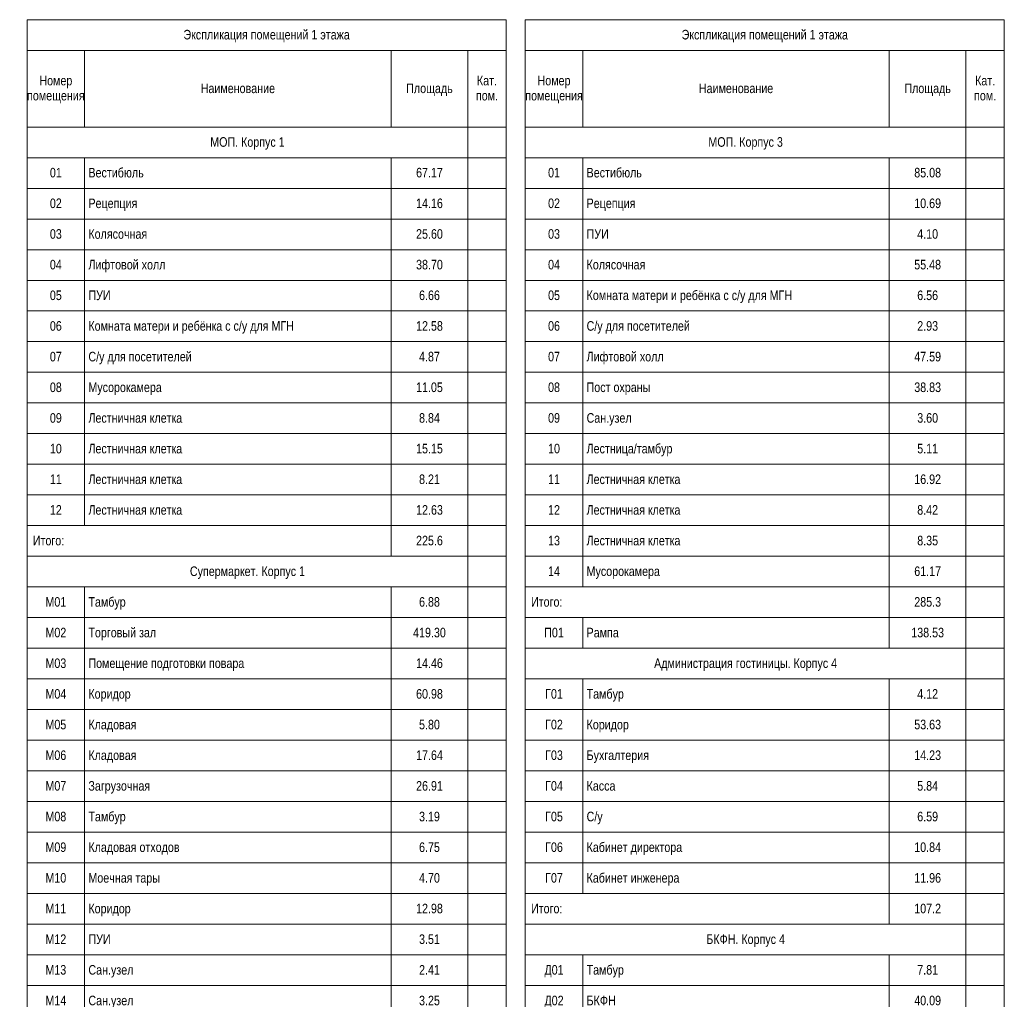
# Model space of a CAD drawing. Header units: millimetres. Extents: x -30540 to 173936, y -11730 to 122288.
# Tile 116 of 116: x 148242 to 173936, y 44470 to 70029. Entities that reach past the tile are written whole.
import ezdxf

# ---------------------------------------------------------------- set-up
doc = ezdxf.new("R2010")
doc.units = ezdxf.units.MM
doc.layers.add('$_ЭОМ_Текст', color=7, linetype='Continuous', lineweight=9)
doc.layers.add('Экспликация 1 этажа_dwg', color=7, linetype='Continuous', lineweight=9, true_color=0x767676)
doc.styles.add('Arial', font='arial.ttf', dxfattribs={"width": 0.8, "height": 250})

# ---------------------------------------------------------------- blocks, each defined once
blk = doc.blocks.new('Экспликация 1 этажа_dwg-3013619-Экспликация 1 этаж')
at = {"layer": '$_ЭОМ_Текст', "color": 251, "true_color": 0x666666}
for p, q in [((3, 69229), (12503, 69229)), ((1503, 69229), (1503, 67229)), ((9503, 69229), (9503, 67229)), ((13003, 69229), (25503, 69229)), ((14503, 69229), (14503, 67229)), ((22503, 69229), (22503, 67229)), ((3, 66429), (12503, 66429)), ((1503, 66429), (1503, 56829)), ((9503, 66429), (9503, 56029)), ((13003, 66429), (25503, 66429)), ((14503, 66429), (14503, 55229)), ((3, 65629), (12503, 65629)), ((13003, 65629), (25503, 65629)), ((3, 64829), (12503, 64829)), ((13003, 64829), (25503, 64829)), ((3, 64029), (12503, 64029)), ((13003, 64029), (25503, 64029)), ((3, 63229), (12503, 63229)), ((13003, 63229), (25503, 63229)), ((3, 62429), (12503, 62429)), ((13003, 62429), (25503, 62429)), ((3, 61629), (12503, 61629)), ((13003, 61629), (25503, 61629)), ((3, 60829), (12503, 60829)), ((13003, 60829), (25503, 60829)), ((3, 60029), (12503, 60029)), ((13003, 60029), (25503, 60029)), ((3, 59229), (12503, 59229)), ((13003, 59229), (25503, 59229)), ((3, 58429), (12503, 58429)), ((13003, 58429), (25503, 58429)), ((3, 57629), (12503, 57629)), ((13003, 57629), (25503, 57629)), ((3, 56829), (12503, 56829)), ((13003, 56829), (25503, 56829)), ((13003, 56029), (25503, 56029)), ((3, 55229), (12503, 55229)), ((1503, 55229), (1503, 40829)), ((9503, 55229), (9503, 40029)), ((13003, 55229), (25503, 55229)), ((3, 54429), (12503, 54429)), ((14503, 54429), (14503, 53629)), ((3, 53629), (12503, 53629)), ((3, 52829), (12503, 52829)), ((13003, 52829), (25503, 52829)), ((14503, 52829), (14503, 47229)), ((22503, 52829), (22503, 46429)), ((3, 52029), (12503, 52029)), ((13003, 52029), (25503, 52029)), ((3, 51229), (12503, 51229)), ((13003, 51229), (25503, 51229)), ((3, 50429), (12503, 50429)), ((13003, 50429), (25503, 50429)), ((3, 49629), (12503, 49629)), ((13003, 49629), (25503, 49629)), ((3, 48829), (12503, 48829)), ((13003, 48829), (25503, 48829)), ((3, 48029), (12503, 48029)), ((13003, 48029), (25503, 48029)), ((3, 47229), (12503, 47229)), ((13003, 47229), (25503, 47229)), ((3, 46429), (12503, 46429)), ((3, 45629), (12503, 45629)), ((13003, 45629), (25503, 45629)), ((14503, 45629), (14503, 42429)), ((22503, 45629), (22503, 41629)), ((3, 44829), (12503, 44829)), ((13003, 44829), (25503, 44829))]:
    blk.add_line(p, q, dxfattribs=at)
at = {"layer": '$_ЭОМ_Текст', "color": 251, "true_color": 0x666666, "flags": 128}
for points in [[(12503, 67229), (12503, 70029), (3, 70029), (3, 67229), (12503, 67229), (12503, 56029), (3, 56029), (3, 67229)], [(25503, 67229), (25503, 70029), (13003, 70029), (13003, 67229)], [(25503, 54429), (25503, 67229), (13003, 67229), (13003, 54429), (25503, 54429), (25503, 53629), (13003, 53629), (13003, 54429)], [(12503, 40029), (3, 40029), (3, 56029), (12503, 56029)], [(25503, 46429), (25503, 53629), (13003, 53629), (13003, 46429), (25503, 46429), (25503, 41629), (13003, 41629), (13003, 46429)]]:
    blk.add_lwpolyline(points, close=True, dxfattribs=at)
for points in [[(11503, 69229), (11503, 67229), (11503, 56029), (11503, 40029), (11503, 32029), (11503, 13629), (11503, 29)], [(24503, 69229), (24503, 67229), (24503, 54429), (24503, 53629), (24503, 46429), (24503, 41629), (24503, 31229), (24503, 18429), (24503, 11229)], [(22503, 66429), (22503, 54429), (22503, 53629)]]:
    blk.add_lwpolyline(points, dxfattribs=at)
at = {"layer": '$_ЭОМ_Текст', "color": 251, "true_color": 0x666666, "char_height": 250, "line_spacing_factor": 0.941778, "style": 'Arial'}
for s, insert, width, attachment_point in [('Экспликация помещений 1 этажа', (6253, 69764), 5123.7, 2), ('Экспликация помещений 1 этажа', (19253, 69764), 5123.7, 2), ('Номер\\Pпомещения', (753, 68566), 1769.12, 2), ('Наименование', (5503, 68364), 2292.5, 2), ('Площадь', (10503, 68364), 1435.49, 2), ('Кат.\\Pпом.', (12003, 68566), 679.49, 2), ('Номер\\Pпомещения', (13753, 68566), 1769.12, 2), ('Наименование', (18503, 68364), 2292.5, 2), ('Площадь', (23503, 68364), 1435.49, 2), ('Кат.\\Pпом.', (25003, 68566), 679.49, 2), ('МОП. Корпус 1', (5753, 66964), 2298.63, 2), ('МОП. Корпус 3', (18753, 66964), 2298.63, 2), ('01', (753, 66164), 367.29, 2), ('Вестибюль', (1603, 66164), 1704.84, 1), ('67.17', (10503, 66164), 826.4, 2), ('01', (13753, 66164), 367.29, 2), ('Вестибюль', (14603, 66164), 1704.84, 1), ('85.08', (23503, 66164), 826.4, 2), ('02', (753, 65364), 367.29, 2), ('Рецепция', (1603, 65364), 1505.89, 1), ('14.16', (10503, 65364), 826.4, 2), ('02', (13753, 65364), 367.29, 2), ('Рецепция', (14603, 65364), 1505.89, 1), ('10.69', (23503, 65364), 826.4, 2), ('03', (753, 64564), 367.29, 2), ('Колясочная', (1603, 64564), 1811.97, 1), ('25.60', (10503, 64564), 826.4, 2), ('03', (13753, 64564), 367.29, 2), ('ПУИ', (14603, 64564), 688.67, 1), ('4.10', (23503, 64564), 642.76, 2), ('04', (753, 63764), 367.29, 2), ('Лифтовой холл', (1603, 63764), 2375.14, 1), ('38.70', (10503, 63764), 826.4, 2), ('04', (13753, 63764), 367.29, 2), ('Колясочная', (14603, 63764), 1811.97, 1), ('55.48', (23503, 63764), 826.4, 2), ('05', (753, 62964), 367.29, 2), ('ПУИ', (1603, 62964), 688.67, 1), ('6.66', (10503, 62964), 642.76, 2), ('05', (13753, 62964), 367.29, 2), ('Комната матери и ребёнка с с/у для МГН', (14603, 62964), 6335.76, 1), ('6.56', (23503, 62964), 642.76, 2), ('Комната матери и ребёнка с с/у для МГН', (1603, 62164), 6335.76, 1), ('С/у для посетителей', (14603, 62164), 3180.12, 1), ('06', (753, 62164), 367.29, 2), ('12.58', (10503, 62164), 826.4, 2), ('06', (13753, 62164), 367.29, 2), ('2.93', (23503, 62164), 642.76, 2), ('07', (753, 61364), 367.29, 2), ('С/у для посетителей', (1603, 61364), 3180.12, 1), ('4.87', (10503, 61364), 642.76, 2), ('07', (13753, 61364), 367.29, 2), ('Лифтовой холл', (14603, 61364), 2375.14, 1), ('47.59', (23503, 61364), 826.4, 2), ('08', (753, 60564), 367.29, 2), ('Мусорокамера', (1603, 60564), 2261.9, 1), ('11.05', (10503, 60564), 826.4, 2), ('08', (13753, 60564), 367.29, 2), ('Пост охраны', (14603, 60564), 1968.06, 1), ('38.83', (23503, 60564), 826.4, 2), ('09', (753, 59764), 367.29, 2), ('Лестничная клетка', (1603, 59764), 2889.35, 1), ('8.84', (10503, 59764), 642.76, 2), ('09', (13753, 59764), 367.29, 2), ('Сан.узел', (14603, 59764), 1392.64, 1), ('3.60', (23503, 59764), 642.76, 2), ('10', (753, 58964), 367.29, 2), ('Лестничная клетка', (1603, 58964), 2889.35, 1), ('15.15', (10503, 58964), 826.4, 2), ('10', (13753, 58964), 367.29, 2), ('Лестница/тамбур', (14603, 58964), 2647.55, 1), ('5.11', (23503, 58964), 642.76, 2), ('11', (753, 58164), 367.29, 2), ('Лестничная клетка', (1603, 58164), 2889.35, 1), ('8.21', (10503, 58164), 642.76, 2), ('11', (13753, 58164), 367.29, 2), ('Лестничная клетка', (14603, 58164), 2889.35, 1), ('16.92', (23503, 58164), 826.4, 2), ('12', (753, 57364), 367.29, 2), ('Лестничная клетка', (1603, 57364), 2889.35, 1), ('12.63', (10503, 57364), 826.4, 2), ('12', (13753, 57364), 367.29, 2), ('Лестничная клетка', (14603, 57364), 2889.35, 1), ('8.42', (23503, 57364), 642.76, 2), ('Итого:', (153, 56564), 967.2, 1), ('225.6', (10503, 56564), 826.4, 2), ('13', (13753, 56564), 367.29, 2), ('Лестничная клетка', (14603, 56564), 2889.35, 1), ('8.35', (23503, 56564), 642.76, 2), ('Супермаркет. Корпус 1', (5753, 55764), 3547.41, 2), ('14', (13753, 55764), 367.29, 2), ('Мусорокамера', (14603, 55764), 2261.9, 1), ('61.17', (23503, 55764), 826.4, 2), ('Тамбур', (1603, 54964), 1150.84, 1), ('М01', (753, 54964), 642.76, 2), ('6.88', (10503, 54964), 642.76, 2), ('Итого:', (13153, 54964), 967.2, 1), ('285.3', (23503, 54964), 826.4, 2), ('М02', (753, 54164), 642.76, 2), ('Торговый зал', (1603, 54164), 2090.49, 1), ('419.30', (10503, 54164), 1010.05, 2), ('П01', (13753, 54164), 606.03, 2), ('Рампа', (14603, 54164), 991.68, 1), ('138.53', (23503, 54164), 1010.05, 2), ('М03', (753, 53364), 642.76, 2), ('Помещение подготовки повара', (1603, 53364), 4802.32, 1), ('14.46', (10503, 53364), 826.4, 2), ('Администрация гостиницы. Корпус 4', (18753, 53364), 5640.97, 2), ('М04', (753, 52564), 642.76, 2), ('Коридор', (1603, 52564), 1303.88, 1), ('60.98', (10503, 52564), 826.4, 2), ('Г01', (13753, 52564), 544.81, 2), ('Тамбур', (14603, 52564), 1150.84, 1), ('4.12', (23503, 52564), 642.76, 2), ('М05', (753, 51764), 642.76, 2), ('Кладовая', (1603, 51764), 1481.4, 1), ('5.80', (10503, 51764), 642.76, 2), ('Г02', (13753, 51764), 544.81, 2), ('Коридор', (14603, 51764), 1303.88, 1), ('53.63', (23503, 51764), 826.4, 2), ('М06', (753, 50964), 642.76, 2), ('Кладовая', (1603, 50964), 1481.4, 1), ('17.64', (10503, 50964), 826.4, 2), ('Г03', (13753, 50964), 544.81, 2), ('Бухгалтерия', (14603, 50964), 1922.15, 1), ('14.23', (23503, 50964), 826.4, 2), ('М07', (753, 50164), 642.76, 2), ('Загрузочная', (1603, 50164), 1903.79, 1), ('26.91', (10503, 50164), 826.4, 2), ('Г04', (13753, 50164), 544.81, 2), ('Касса', (14603, 50164), 890.68, 1), ('5.84', (23503, 50164), 642.76, 2), ('М08', (753, 49364), 642.76, 2), ('Тамбур', (1603, 49364), 1150.84, 1), ('3.19', (10503, 49364), 642.76, 2), ('Г05', (13753, 49364), 544.81, 2), ('С/у', (14603, 49364), 495.84, 1), ('6.59', (23503, 49364), 642.76, 2), ('М09', (753, 48564), 642.76, 2), ('Кладовая отходов', (1603, 48564), 2806.71, 1), ('6.75', (10503, 48564), 642.76, 2), ('Г06', (13753, 48564), 544.81, 2), ('Кабинет директора', (14603, 48564), 2947.51, 1), ('10.84', (23503, 48564), 826.4, 2), ('Кабинет инженера', (14603, 47764), 2864.86, 1), ('М10', (753, 47764), 642.76, 2), ('Моечная тары', (1603, 47764), 2206.8, 1), ('4.70', (10503, 47764), 642.76, 2), ('Г07', (13753, 47764), 544.81, 2), ('11.96', (23503, 47764), 826.4, 2), ('М11', (753, 46964), 642.76, 2), ('Коридор', (1603, 46964), 1303.88, 1), ('12.98', (10503, 46964), 826.4, 2), ('Итого:', (13153, 46964), 967.2, 1), ('107.2', (23503, 46964), 826.4, 2), ('М12', (753, 46164), 642.76, 2), ('ПУИ', (1603, 46164), 688.67, 1), ('3.51', (10503, 46164), 642.76, 2), ('БКФН. Корпус 4', (18753, 46164), 2427.18, 2), ('М13', (753, 45364), 642.76, 2), ('Сан.узел', (1603, 45364), 1392.64, 1), ('2.41', (10503, 45364), 642.76, 2), ('Д01', (13753, 45364), 590.73, 2), ('Тамбур', (14603, 45364), 1150.84, 1), ('7.81', (23503, 45364), 642.76, 2), ('М14', (753, 44564), 642.76, 2), ('Сан.узел', (1603, 44564), 1392.64, 1), ('3.25', (10503, 44564), 642.76, 2), ('Д02', (13753, 44564), 590.73, 2), ('БКФН', (14603, 44564), 899.86, 1), ('40.09', (23503, 44564), 826.4, 2)]:
    blk.add_mtext(s, dxfattribs=dict(at, insert=insert, width=width, attachment_point=attachment_point))

msp = doc.modelspace()

# ---------------------------------------------------------------- block references
at = {"layer": 'Экспликация 1 этажа_dwg', "color": 251, "true_color": 0x666666}
msp.add_blockref('Экспликация 1 этажа_dwg-3013619-Экспликация 1 этаж', (148432.6, 0), dxfattribs=at)

doc.saveas('drawing.dxf')
